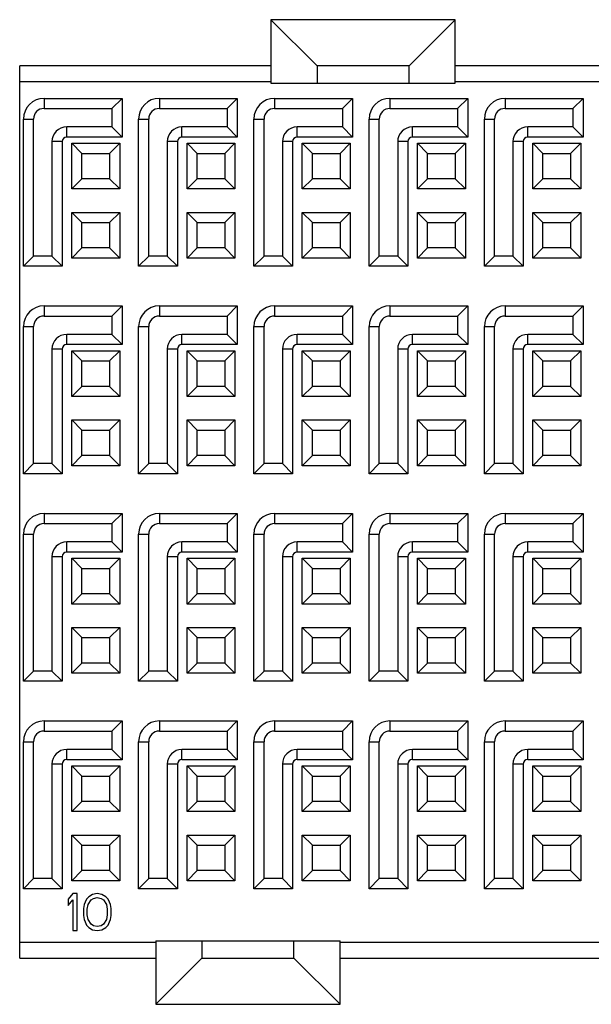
# Model space of a CAD drawing. Extents: x 0 to 420, y 0 to 297.
# Tile 2 of 10: x 103 to 115, y 87 to 108. Entities that reach past the tile are written whole.
import ezdxf

# ---------------------------------------------------------------- set-up
doc = ezdxf.new("R2010")
doc.units = 0
doc.header["$LTSCALE"] = 23.1
doc.layers.get('0').update_dxf_attribs({"linetype": 'CONTINUOUS'})

msp = doc.modelspace()

# ---------------------------------------------------------------- linework, layer by layer
at = {"color": 7, "linetype": 'CONTINUOUS'}
for p, q in [((108.5, 107.987), (108.5, 106.612)), ((108.5, 107.987), (109.5, 106.987)), ((112.5, 107.987), (108.5, 107.987)), ((112.5, 107.987), (111.5, 106.987)), ((112.5, 106.612), (112.5, 107.987)), ((103.05, 87.638), (103.05, 106.987)), ((108.5, 106.987), (103.05, 106.987)), ((109.5, 106.987), (109.5, 106.612)), ((111.5, 106.987), (109.5, 106.987)), ((111.5, 106.612), (111.5, 106.987)), ((118.5, 106.987), (112.5, 106.987)), ((108.5, 106.638), (103.05, 106.638)), ((108.5, 106.612), (112.5, 106.612)), ((118.5, 106.638), (112.5, 106.638)), ((103.58, 106.282), (103.58, 106.062)), ((103.58, 106.282), (105.27, 106.282)), ((105.05, 106.062), (105.27, 106.282)), ((105.27, 106.282), (105.27, 105.442)), ((106.08, 106.282), (106.08, 106.062)), ((106.08, 106.282), (107.77, 106.282)), ((107.55, 106.062), (107.77, 106.282)), ((107.77, 106.282), (107.77, 105.442)), ((108.58, 106.282), (108.58, 106.062)), ((108.58, 106.282), (110.27, 106.282)), ((110.05, 106.062), (110.27, 106.282)), ((110.27, 106.282), (110.27, 105.442)), ((111.08, 106.282), (111.08, 106.062)), ((111.08, 106.282), (112.77, 106.282)), ((112.55, 106.062), (112.77, 106.282)), ((112.77, 106.282), (112.77, 105.442)), ((113.58, 106.282), (113.58, 106.062)), ((113.58, 106.282), (115.27, 106.282)), ((115.05, 106.062), (115.27, 106.282)), ((115.27, 106.282), (115.27, 105.442)), ((103.58, 106.062), (105.05, 106.062)), ((105.05, 106.062), (105.05, 105.662)), ((106.08, 106.062), (107.55, 106.062)), ((107.55, 106.062), (107.55, 105.662)), ((108.58, 106.062), (110.05, 106.062)), ((110.05, 106.062), (110.05, 105.662)), ((111.08, 106.062), (112.55, 106.062)), ((112.55, 106.062), (112.55, 105.662)), ((113.58, 106.062), (115.05, 106.062)), ((115.05, 106.062), (115.05, 105.662)), ((103.13, 102.642), (103.13, 105.832)), ((103.13, 105.832), (103.35, 105.832)), ((103.35, 102.862), (103.35, 105.832)), ((105.63, 102.642), (105.63, 105.832)), ((105.63, 105.832), (105.85, 105.832)), ((105.85, 102.862), (105.85, 105.832)), ((108.13, 102.642), (108.13, 105.832)), ((108.13, 105.832), (108.35, 105.832)), ((108.35, 102.862), (108.35, 105.832)), ((110.63, 102.642), (110.63, 105.832)), ((110.63, 105.832), (110.85, 105.832)), ((110.85, 102.862), (110.85, 105.832)), ((113.13, 102.642), (113.13, 105.832)), ((113.13, 105.832), (113.35, 105.832)), ((113.35, 102.862), (113.35, 105.832)), ((104.07, 105.442), (104.07, 105.662)), ((105.05, 105.662), (104.07, 105.662)), ((105.05, 105.662), (105.27, 105.442)), ((106.57, 105.442), (106.57, 105.662)), ((107.55, 105.662), (106.57, 105.662)), ((107.55, 105.662), (107.77, 105.442)), ((109.07, 105.442), (109.07, 105.662)), ((110.05, 105.662), (109.07, 105.662)), ((110.05, 105.662), (110.27, 105.442)), ((111.57, 105.442), (111.57, 105.662)), ((112.55, 105.662), (111.57, 105.662)), ((112.55, 105.662), (112.77, 105.442)), ((114.07, 105.442), (114.07, 105.662)), ((115.05, 105.662), (114.07, 105.662)), ((115.05, 105.662), (115.27, 105.442)), ((103.75, 105.343), (103.75, 102.862)), ((103.97, 105.343), (103.75, 105.343)), ((103.97, 105.343), (103.97, 102.642)), ((105.27, 105.442), (104.07, 105.442)), ((104.18, 104.317), (104.18, 105.308)), ((104.4, 105.088), (104.18, 105.308)), ((104.18, 105.308), (105.22, 105.308)), ((105, 105.088), (105.22, 105.308)), ((105.22, 105.308), (105.22, 104.317)), ((106.25, 105.343), (106.25, 102.862)), ((106.47, 105.343), (106.25, 105.343)), ((106.47, 105.343), (106.47, 102.642)), ((107.77, 105.442), (106.57, 105.442)), ((106.68, 104.317), (106.68, 105.308)), ((106.9, 105.088), (106.68, 105.308)), ((106.68, 105.308), (107.72, 105.308)), ((107.5, 105.088), (107.72, 105.308)), ((107.72, 105.308), (107.72, 104.317)), ((108.75, 105.343), (108.75, 102.862)), ((108.97, 105.343), (108.75, 105.343)), ((108.97, 105.343), (108.97, 102.642)), ((110.27, 105.442), (109.07, 105.442)), ((109.18, 104.317), (109.18, 105.308)), ((109.4, 105.088), (109.18, 105.308)), ((109.18, 105.308), (110.22, 105.308)), ((110, 105.088), (110.22, 105.308)), ((110.22, 105.308), (110.22, 104.317)), ((111.25, 105.343), (111.25, 102.862)), ((111.47, 105.343), (111.25, 105.343)), ((111.47, 105.343), (111.47, 102.642)), ((112.77, 105.442), (111.57, 105.442)), ((111.68, 104.317), (111.68, 105.308)), ((111.9, 105.088), (111.68, 105.308)), ((111.68, 105.308), (112.72, 105.308)), ((112.5, 105.088), (112.72, 105.308)), ((112.72, 105.308), (112.72, 104.317)), ((113.75, 105.343), (113.75, 102.862)), ((113.97, 105.343), (113.75, 105.343)), ((113.97, 105.343), (113.97, 102.642)), ((115.27, 105.442), (114.07, 105.442)), ((114.18, 104.317), (114.18, 105.308)), ((114.4, 105.088), (114.18, 105.308)), ((114.18, 105.308), (115.22, 105.308)), ((115, 105.088), (115.22, 105.308)), ((115.22, 105.308), (115.22, 104.317)), ((104.4, 104.537), (104.4, 105.088)), ((104.4, 105.088), (105, 105.088)), ((105, 105.088), (105, 104.537)), ((106.9, 104.537), (106.9, 105.088)), ((106.9, 105.088), (107.5, 105.088)), ((107.5, 105.088), (107.5, 104.537)), ((109.4, 104.537), (109.4, 105.088)), ((109.4, 105.088), (110, 105.088)), ((110, 105.088), (110, 104.537)), ((111.9, 104.537), (111.9, 105.088)), ((111.9, 105.088), (112.5, 105.088)), ((112.5, 105.088), (112.5, 104.537)), ((114.4, 104.537), (114.4, 105.088)), ((114.4, 105.088), (115, 105.088)), ((115, 105.088), (115, 104.537)), ((104.4, 104.537), (104.18, 104.317)), ((105, 104.537), (104.4, 104.537)), ((105, 104.537), (105.22, 104.317)), ((106.9, 104.537), (106.68, 104.317)), ((107.5, 104.537), (106.9, 104.537)), ((107.5, 104.537), (107.72, 104.317)), ((109.4, 104.537), (109.18, 104.317)), ((110, 104.537), (109.4, 104.537)), ((110, 104.537), (110.22, 104.317)), ((111.9, 104.537), (111.68, 104.317)), ((112.5, 104.537), (111.9, 104.537)), ((112.5, 104.537), (112.72, 104.317)), ((114.4, 104.537), (114.18, 104.317)), ((115, 104.537), (114.4, 104.537)), ((115, 104.537), (115.22, 104.317)), ((105.22, 104.317), (104.18, 104.317)), ((107.72, 104.317), (106.68, 104.317)), ((110.22, 104.317), (109.18, 104.317)), ((112.72, 104.317), (111.68, 104.317)), ((115.22, 104.317), (114.18, 104.317)), ((104.18, 102.817), (104.18, 103.808)), ((104.4, 103.588), (104.18, 103.808)), ((104.18, 103.808), (105.22, 103.808)), ((105, 103.588), (105.22, 103.808)), ((105.22, 103.808), (105.22, 102.817)), ((106.68, 102.817), (106.68, 103.808)), ((106.9, 103.588), (106.68, 103.808)), ((106.68, 103.808), (107.72, 103.808)), ((107.5, 103.588), (107.72, 103.808)), ((107.72, 103.808), (107.72, 102.817)), ((109.18, 102.817), (109.18, 103.808)), ((109.4, 103.588), (109.18, 103.808)), ((109.18, 103.808), (110.22, 103.808)), ((110, 103.588), (110.22, 103.808)), ((110.22, 103.808), (110.22, 102.817)), ((111.68, 102.817), (111.68, 103.808)), ((111.9, 103.588), (111.68, 103.808)), ((111.68, 103.808), (112.72, 103.808)), ((112.5, 103.588), (112.72, 103.808)), ((112.72, 103.808), (112.72, 102.817)), ((114.18, 102.817), (114.18, 103.808)), ((114.4, 103.588), (114.18, 103.808)), ((114.18, 103.808), (115.22, 103.808)), ((115, 103.588), (115.22, 103.808)), ((115.22, 103.808), (115.22, 102.817)), ((104.4, 103.037), (104.4, 103.588)), ((104.4, 103.588), (105, 103.588)), ((105, 103.588), (105, 103.037)), ((106.9, 103.037), (106.9, 103.588)), ((106.9, 103.588), (107.5, 103.588)), ((107.5, 103.588), (107.5, 103.037)), ((109.4, 103.037), (109.4, 103.588)), ((109.4, 103.588), (110, 103.588)), ((110, 103.588), (110, 103.037)), ((111.9, 103.037), (111.9, 103.588)), ((111.9, 103.588), (112.5, 103.588)), ((112.5, 103.588), (112.5, 103.037)), ((114.4, 103.037), (114.4, 103.588)), ((114.4, 103.588), (115, 103.588)), ((115, 103.588), (115, 103.037)), ((104.4, 103.037), (104.18, 102.817)), ((105, 103.037), (104.4, 103.037)), ((105, 103.037), (105.22, 102.817)), ((106.9, 103.037), (106.68, 102.817)), ((107.5, 103.037), (106.9, 103.037)), ((107.5, 103.037), (107.72, 102.817)), ((109.4, 103.037), (109.18, 102.817)), ((110, 103.037), (109.4, 103.037)), ((110, 103.037), (110.22, 102.817)), ((111.9, 103.037), (111.68, 102.817)), ((112.5, 103.037), (111.9, 103.037)), ((112.5, 103.037), (112.72, 102.817)), ((114.4, 103.037), (114.18, 102.817)), ((115, 103.037), (114.4, 103.037)), ((115, 103.037), (115.22, 102.817)), ((103.35, 102.862), (103.13, 102.642)), ((103.75, 102.862), (103.35, 102.862)), ((103.75, 102.862), (103.97, 102.642)), ((105.22, 102.817), (104.18, 102.817)), ((105.85, 102.862), (105.63, 102.642)), ((106.25, 102.862), (105.85, 102.862)), ((106.25, 102.862), (106.47, 102.642)), ((107.72, 102.817), (106.68, 102.817)), ((108.35, 102.862), (108.13, 102.642)), ((108.75, 102.862), (108.35, 102.862)), ((108.75, 102.862), (108.97, 102.642)), ((110.22, 102.817), (109.18, 102.817)), ((110.85, 102.862), (110.63, 102.642)), ((111.25, 102.862), (110.85, 102.862)), ((111.25, 102.862), (111.47, 102.642)), ((112.72, 102.817), (111.68, 102.817)), ((113.35, 102.862), (113.13, 102.642)), ((113.75, 102.862), (113.35, 102.862)), ((113.75, 102.862), (113.97, 102.642)), ((115.22, 102.817), (114.18, 102.817)), ((103.97, 102.642), (103.13, 102.642)), ((106.47, 102.642), (105.63, 102.642)), ((108.97, 102.642), (108.13, 102.642)), ((111.47, 102.642), (110.63, 102.642)), ((113.97, 102.642), (113.13, 102.642)), ((103.58, 101.782), (103.58, 101.562)), ((103.58, 101.782), (105.27, 101.782)), ((105.05, 101.562), (105.27, 101.782)), ((105.27, 101.782), (105.27, 100.942)), ((106.08, 101.782), (106.08, 101.562)), ((106.08, 101.782), (107.77, 101.782)), ((107.55, 101.562), (107.77, 101.782)), ((107.77, 101.782), (107.77, 100.942)), ((108.58, 101.782), (108.58, 101.562)), ((108.58, 101.782), (110.27, 101.782)), ((110.05, 101.562), (110.27, 101.782)), ((110.27, 101.782), (110.27, 100.942)), ((111.08, 101.782), (111.08, 101.562)), ((111.08, 101.782), (112.77, 101.782)), ((112.55, 101.562), (112.77, 101.782)), ((112.77, 101.782), (112.77, 100.942)), ((113.58, 101.782), (113.58, 101.562)), ((113.58, 101.782), (115.27, 101.782)), ((115.05, 101.562), (115.27, 101.782)), ((115.27, 101.782), (115.27, 100.942)), ((103.58, 101.562), (105.05, 101.562)), ((105.05, 101.562), (105.05, 101.162)), ((106.08, 101.562), (107.55, 101.562)), ((107.55, 101.562), (107.55, 101.162)), ((108.58, 101.562), (110.05, 101.562)), ((110.05, 101.562), (110.05, 101.162)), ((111.08, 101.562), (112.55, 101.562)), ((112.55, 101.562), (112.55, 101.162)), ((113.58, 101.562), (115.05, 101.562)), ((115.05, 101.562), (115.05, 101.162)), ((103.13, 98.142), (103.13, 101.332)), ((103.13, 101.332), (103.35, 101.332)), ((103.35, 98.362), (103.35, 101.332)), ((105.63, 98.142), (105.63, 101.332)), ((105.63, 101.332), (105.85, 101.332)), ((105.85, 98.362), (105.85, 101.332)), ((108.13, 98.142), (108.13, 101.332)), ((108.13, 101.332), (108.35, 101.332)), ((108.35, 98.362), (108.35, 101.332)), ((110.63, 98.142), (110.63, 101.332)), ((110.63, 101.332), (110.85, 101.332)), ((110.85, 98.362), (110.85, 101.332)), ((113.13, 98.142), (113.13, 101.332)), ((113.13, 101.332), (113.35, 101.332)), ((113.35, 98.362), (113.35, 101.332)), ((104.07, 100.942), (104.07, 101.162)), ((105.05, 101.162), (104.07, 101.162)), ((105.05, 101.162), (105.27, 100.942)), ((106.57, 100.942), (106.57, 101.162)), ((107.55, 101.162), (106.57, 101.162)), ((107.55, 101.162), (107.77, 100.942)), ((109.07, 100.942), (109.07, 101.162)), ((110.05, 101.162), (109.07, 101.162)), ((110.05, 101.162), (110.27, 100.942)), ((111.57, 100.942), (111.57, 101.162)), ((112.55, 101.162), (111.57, 101.162)), ((112.55, 101.162), (112.77, 100.942)), ((114.07, 100.942), (114.07, 101.162)), ((115.05, 101.162), (114.07, 101.162)), ((115.05, 101.162), (115.27, 100.942)), ((103.75, 100.843), (103.75, 98.362)), ((103.97, 100.843), (103.75, 100.843)), ((103.97, 100.843), (103.97, 98.142)), ((105.27, 100.942), (104.07, 100.942)), ((104.18, 99.817), (104.18, 100.808)), ((104.4, 100.588), (104.18, 100.808)), ((104.18, 100.808), (105.22, 100.808)), ((105, 100.588), (105.22, 100.808)), ((105.22, 100.808), (105.22, 99.817)), ((106.25, 100.843), (106.25, 98.362)), ((106.47, 100.843), (106.25, 100.843)), ((106.47, 100.843), (106.47, 98.142)), ((107.77, 100.942), (106.57, 100.942)), ((106.68, 99.817), (106.68, 100.808)), ((106.9, 100.588), (106.68, 100.808)), ((106.68, 100.808), (107.72, 100.808)), ((107.5, 100.588), (107.72, 100.808)), ((107.72, 100.808), (107.72, 99.817)), ((108.75, 100.843), (108.75, 98.362)), ((108.97, 100.843), (108.75, 100.843)), ((108.97, 100.843), (108.97, 98.142)), ((110.27, 100.942), (109.07, 100.942)), ((109.18, 99.817), (109.18, 100.808)), ((109.4, 100.588), (109.18, 100.808)), ((109.18, 100.808), (110.22, 100.808)), ((110, 100.588), (110.22, 100.808)), ((110.22, 100.808), (110.22, 99.817)), ((111.25, 100.843), (111.25, 98.362)), ((111.47, 100.843), (111.25, 100.843)), ((111.47, 100.843), (111.47, 98.142)), ((112.77, 100.942), (111.57, 100.942)), ((111.68, 99.817), (111.68, 100.808)), ((111.9, 100.588), (111.68, 100.808)), ((111.68, 100.808), (112.72, 100.808)), ((112.5, 100.588), (112.72, 100.808)), ((112.72, 100.808), (112.72, 99.817)), ((113.75, 100.843), (113.75, 98.362)), ((113.97, 100.843), (113.75, 100.843)), ((113.97, 100.843), (113.97, 98.142)), ((115.27, 100.942), (114.07, 100.942)), ((114.18, 99.817), (114.18, 100.808)), ((114.4, 100.588), (114.18, 100.808)), ((114.18, 100.808), (115.22, 100.808)), ((115, 100.588), (115.22, 100.808)), ((115.22, 100.808), (115.22, 99.817)), ((104.4, 100.037), (104.4, 100.588)), ((104.4, 100.588), (105, 100.588)), ((105, 100.588), (105, 100.037)), ((106.9, 100.037), (106.9, 100.588)), ((106.9, 100.588), (107.5, 100.588)), ((107.5, 100.588), (107.5, 100.037)), ((109.4, 100.037), (109.4, 100.588)), ((109.4, 100.588), (110, 100.588)), ((110, 100.588), (110, 100.037)), ((111.9, 100.037), (111.9, 100.588)), ((111.9, 100.588), (112.5, 100.588)), ((112.5, 100.588), (112.5, 100.037)), ((114.4, 100.037), (114.4, 100.588)), ((114.4, 100.588), (115, 100.588)), ((115, 100.588), (115, 100.037)), ((104.4, 100.037), (104.18, 99.817)), ((105, 100.037), (104.4, 100.037)), ((105, 100.037), (105.22, 99.817)), ((106.9, 100.037), (106.68, 99.817)), ((107.5, 100.037), (106.9, 100.037)), ((107.5, 100.037), (107.72, 99.817)), ((109.4, 100.037), (109.18, 99.817)), ((110, 100.037), (109.4, 100.037)), ((110, 100.037), (110.22, 99.817)), ((111.9, 100.037), (111.68, 99.817)), ((112.5, 100.037), (111.9, 100.037)), ((112.5, 100.037), (112.72, 99.817)), ((114.4, 100.037), (114.18, 99.817)), ((115, 100.037), (114.4, 100.037)), ((115, 100.037), (115.22, 99.817)), ((105.22, 99.817), (104.18, 99.817)), ((107.72, 99.817), (106.68, 99.817)), ((110.22, 99.817), (109.18, 99.817)), ((112.72, 99.817), (111.68, 99.817)), ((115.22, 99.817), (114.18, 99.817)), ((104.18, 98.317), (104.18, 99.308)), ((104.4, 99.088), (104.18, 99.308)), ((104.18, 99.308), (105.22, 99.308)), ((105, 99.088), (105.22, 99.308)), ((105.22, 99.308), (105.22, 98.317)), ((106.68, 98.317), (106.68, 99.308)), ((106.9, 99.088), (106.68, 99.308)), ((106.68, 99.308), (107.72, 99.308)), ((107.5, 99.088), (107.72, 99.308)), ((107.72, 99.308), (107.72, 98.317)), ((109.18, 98.317), (109.18, 99.308)), ((109.4, 99.088), (109.18, 99.308)), ((109.18, 99.308), (110.22, 99.308)), ((110, 99.088), (110.22, 99.308)), ((110.22, 99.308), (110.22, 98.317)), ((111.68, 98.317), (111.68, 99.308)), ((111.9, 99.088), (111.68, 99.308)), ((111.68, 99.308), (112.72, 99.308)), ((112.5, 99.088), (112.72, 99.308)), ((112.72, 99.308), (112.72, 98.317)), ((114.18, 98.317), (114.18, 99.308)), ((114.4, 99.088), (114.18, 99.308)), ((114.18, 99.308), (115.22, 99.308)), ((115, 99.088), (115.22, 99.308)), ((115.22, 99.308), (115.22, 98.317)), ((104.4, 98.537), (104.4, 99.088)), ((104.4, 99.088), (105, 99.088)), ((105, 99.088), (105, 98.537)), ((106.9, 98.537), (106.9, 99.088)), ((106.9, 99.088), (107.5, 99.088)), ((107.5, 99.088), (107.5, 98.537)), ((109.4, 98.537), (109.4, 99.088)), ((109.4, 99.088), (110, 99.088)), ((110, 99.088), (110, 98.537)), ((111.9, 98.537), (111.9, 99.088)), ((111.9, 99.088), (112.5, 99.088)), ((112.5, 99.088), (112.5, 98.537)), ((114.4, 98.537), (114.4, 99.088)), ((114.4, 99.088), (115, 99.088)), ((115, 99.088), (115, 98.537)), ((104.4, 98.537), (104.18, 98.317)), ((105, 98.537), (104.4, 98.537)), ((105, 98.537), (105.22, 98.317)), ((106.9, 98.537), (106.68, 98.317)), ((107.5, 98.537), (106.9, 98.537)), ((107.5, 98.537), (107.72, 98.317)), ((109.4, 98.537), (109.18, 98.317)), ((110, 98.537), (109.4, 98.537)), ((110, 98.537), (110.22, 98.317)), ((111.9, 98.537), (111.68, 98.317)), ((112.5, 98.537), (111.9, 98.537)), ((112.5, 98.537), (112.72, 98.317)), ((114.4, 98.537), (114.18, 98.317)), ((115, 98.537), (114.4, 98.537)), ((115, 98.537), (115.22, 98.317)), ((103.35, 98.362), (103.13, 98.142)), ((103.75, 98.362), (103.35, 98.362)), ((103.75, 98.362), (103.97, 98.142)), ((105.22, 98.317), (104.18, 98.317)), ((105.85, 98.362), (105.63, 98.142)), ((106.25, 98.362), (105.85, 98.362)), ((106.25, 98.362), (106.47, 98.142)), ((107.72, 98.317), (106.68, 98.317)), ((108.35, 98.362), (108.13, 98.142)), ((108.75, 98.362), (108.35, 98.362)), ((108.75, 98.362), (108.97, 98.142)), ((110.22, 98.317), (109.18, 98.317)), ((110.85, 98.362), (110.63, 98.142)), ((111.25, 98.362), (110.85, 98.362)), ((111.25, 98.362), (111.47, 98.142)), ((112.72, 98.317), (111.68, 98.317)), ((113.35, 98.362), (113.13, 98.142)), ((113.75, 98.362), (113.35, 98.362)), ((113.75, 98.362), (113.97, 98.142)), ((115.22, 98.317), (114.18, 98.317)), ((103.97, 98.142), (103.13, 98.142)), ((106.47, 98.142), (105.63, 98.142)), ((108.97, 98.142), (108.13, 98.142)), ((111.47, 98.142), (110.63, 98.142)), ((113.97, 98.142), (113.13, 98.142)), ((103.58, 97.282), (103.58, 97.062)), ((103.58, 97.282), (105.27, 97.282)), ((105.05, 97.062), (105.27, 97.282)), ((105.27, 97.282), (105.27, 96.442)), ((106.08, 97.282), (106.08, 97.062)), ((106.08, 97.282), (107.77, 97.282)), ((107.55, 97.062), (107.77, 97.282)), ((107.77, 97.282), (107.77, 96.442)), ((108.58, 97.282), (108.58, 97.062)), ((108.58, 97.282), (110.27, 97.282)), ((110.05, 97.062), (110.27, 97.282)), ((110.27, 97.282), (110.27, 96.442)), ((111.08, 97.282), (111.08, 97.062)), ((111.08, 97.282), (112.77, 97.282)), ((112.55, 97.062), (112.77, 97.282)), ((112.77, 97.282), (112.77, 96.442)), ((113.58, 97.282), (113.58, 97.062)), ((113.58, 97.282), (115.27, 97.282)), ((115.05, 97.062), (115.27, 97.282)), ((115.27, 97.282), (115.27, 96.442)), ((103.58, 97.062), (105.05, 97.062)), ((105.05, 97.062), (105.05, 96.662)), ((106.08, 97.062), (107.55, 97.062)), ((107.55, 97.062), (107.55, 96.662)), ((108.58, 97.062), (110.05, 97.062)), ((110.05, 97.062), (110.05, 96.662)), ((111.08, 97.062), (112.55, 97.062)), ((112.55, 97.062), (112.55, 96.662)), ((113.58, 97.062), (115.05, 97.062)), ((115.05, 97.062), (115.05, 96.662)), ((103.13, 93.642), (103.13, 96.832)), ((103.13, 96.832), (103.35, 96.832)), ((103.35, 93.862), (103.35, 96.832)), ((105.63, 93.642), (105.63, 96.832)), ((105.63, 96.832), (105.85, 96.832)), ((105.85, 93.862), (105.85, 96.832)), ((108.13, 93.642), (108.13, 96.832)), ((108.13, 96.832), (108.35, 96.832)), ((108.35, 93.862), (108.35, 96.832)), ((110.63, 93.642), (110.63, 96.832)), ((110.63, 96.832), (110.85, 96.832)), ((110.85, 93.862), (110.85, 96.832)), ((113.13, 93.642), (113.13, 96.832)), ((113.13, 96.832), (113.35, 96.832)), ((113.35, 93.862), (113.35, 96.832)), ((104.07, 96.442), (104.07, 96.662)), ((105.05, 96.662), (104.07, 96.662)), ((105.05, 96.662), (105.27, 96.442)), ((106.57, 96.442), (106.57, 96.662)), ((107.55, 96.662), (106.57, 96.662)), ((107.55, 96.662), (107.77, 96.442)), ((109.07, 96.442), (109.07, 96.662)), ((110.05, 96.662), (109.07, 96.662)), ((110.05, 96.662), (110.27, 96.442)), ((111.57, 96.442), (111.57, 96.662)), ((112.55, 96.662), (111.57, 96.662)), ((112.55, 96.662), (112.77, 96.442)), ((114.07, 96.442), (114.07, 96.662)), ((115.05, 96.662), (114.07, 96.662)), ((115.05, 96.662), (115.27, 96.442)), ((103.75, 96.343), (103.75, 93.862)), ((103.97, 96.343), (103.75, 96.343)), ((103.97, 96.343), (103.97, 93.642)), ((105.27, 96.442), (104.07, 96.442)), ((104.18, 95.317), (104.18, 96.308)), ((104.4, 96.088), (104.18, 96.308)), ((104.18, 96.308), (105.22, 96.308)), ((105, 96.088), (105.22, 96.308)), ((105.22, 96.308), (105.22, 95.317)), ((106.25, 96.343), (106.25, 93.862)), ((106.47, 96.343), (106.25, 96.343)), ((106.47, 96.343), (106.47, 93.642)), ((107.77, 96.442), (106.57, 96.442)), ((106.68, 95.317), (106.68, 96.308)), ((106.9, 96.088), (106.68, 96.308)), ((106.68, 96.308), (107.72, 96.308)), ((107.5, 96.088), (107.72, 96.308)), ((107.72, 96.308), (107.72, 95.317)), ((108.75, 96.343), (108.75, 93.862)), ((108.97, 96.343), (108.75, 96.343)), ((108.97, 96.343), (108.97, 93.642)), ((110.27, 96.442), (109.07, 96.442)), ((109.18, 95.317), (109.18, 96.308)), ((109.4, 96.088), (109.18, 96.308)), ((109.18, 96.308), (110.22, 96.308)), ((110, 96.088), (110.22, 96.308)), ((110.22, 96.308), (110.22, 95.317)), ((111.25, 96.343), (111.25, 93.862)), ((111.47, 96.343), (111.25, 96.343)), ((111.47, 96.343), (111.47, 93.642)), ((112.77, 96.442), (111.57, 96.442)), ((111.68, 95.317), (111.68, 96.308)), ((111.9, 96.088), (111.68, 96.308)), ((111.68, 96.308), (112.72, 96.308)), ((112.5, 96.088), (112.72, 96.308)), ((112.72, 96.308), (112.72, 95.317)), ((113.75, 96.343), (113.75, 93.862)), ((113.97, 96.343), (113.75, 96.343)), ((113.97, 96.343), (113.97, 93.642)), ((115.27, 96.442), (114.07, 96.442)), ((114.18, 95.317), (114.18, 96.308)), ((114.18, 96.308), (115.22, 96.308)), ((114.4, 96.088), (114.18, 96.308)), ((115, 96.088), (115.22, 96.308)), ((115.22, 96.308), (115.22, 95.317)), ((104.4, 95.537), (104.4, 96.088)), ((104.4, 96.088), (105, 96.088)), ((105, 96.088), (105, 95.537)), ((106.9, 95.537), (106.9, 96.088)), ((106.9, 96.088), (107.5, 96.088)), ((107.5, 96.088), (107.5, 95.537)), ((109.4, 95.537), (109.4, 96.088)), ((109.4, 96.088), (110, 96.088)), ((110, 96.088), (110, 95.537)), ((111.9, 95.537), (111.9, 96.088)), ((111.9, 96.088), (112.5, 96.088)), ((112.5, 96.088), (112.5, 95.537)), ((114.4, 95.537), (114.4, 96.088)), ((114.4, 96.088), (115, 96.088)), ((115, 96.088), (115, 95.537)), ((104.4, 95.537), (104.18, 95.317)), ((105, 95.537), (104.4, 95.537)), ((105, 95.537), (105.22, 95.317)), ((106.9, 95.537), (106.68, 95.317)), ((107.5, 95.537), (106.9, 95.537)), ((107.5, 95.537), (107.72, 95.317)), ((109.4, 95.537), (109.18, 95.317)), ((110, 95.537), (109.4, 95.537)), ((110, 95.537), (110.22, 95.317)), ((111.9, 95.537), (111.68, 95.317)), ((112.5, 95.537), (111.9, 95.537)), ((112.5, 95.537), (112.72, 95.317)), ((114.4, 95.537), (114.18, 95.317)), ((115, 95.537), (114.4, 95.537)), ((115, 95.537), (115.22, 95.317)), ((105.22, 95.317), (104.18, 95.317)), ((107.72, 95.317), (106.68, 95.317)), ((110.22, 95.317), (109.18, 95.317)), ((112.72, 95.317), (111.68, 95.317)), ((115.22, 95.317), (114.18, 95.317)), ((104.18, 93.817), (104.18, 94.808)), ((104.4, 94.588), (104.18, 94.808)), ((104.18, 94.808), (105.22, 94.808)), ((105, 94.588), (105.22, 94.808)), ((105.22, 94.808), (105.22, 93.817)), ((106.68, 93.817), (106.68, 94.808)), ((106.9, 94.588), (106.68, 94.808)), ((106.68, 94.808), (107.72, 94.808)), ((107.5, 94.588), (107.72, 94.808)), ((107.72, 94.808), (107.72, 93.817)), ((109.18, 93.817), (109.18, 94.808)), ((109.4, 94.588), (109.18, 94.808)), ((109.18, 94.808), (110.22, 94.808)), ((110, 94.588), (110.22, 94.808)), ((110.22, 94.808), (110.22, 93.817)), ((111.9, 94.588), (111.68, 94.808)), ((111.68, 93.817), (111.68, 94.808)), ((111.68, 94.808), (112.72, 94.808)), ((112.5, 94.588), (112.72, 94.808)), ((112.72, 94.808), (112.72, 93.817)), ((114.18, 94.808), (115.22, 94.808)), ((114.4, 94.588), (114.18, 94.808)), ((114.18, 93.817), (114.18, 94.808)), ((115, 94.588), (115.22, 94.808)), ((115.22, 94.808), (115.22, 93.817)), ((104.4, 94.037), (104.4, 94.588)), ((104.4, 94.588), (105, 94.588)), ((105, 94.588), (105, 94.037)), ((106.9, 94.037), (106.9, 94.588)), ((106.9, 94.588), (107.5, 94.588)), ((107.5, 94.588), (107.5, 94.037)), ((109.4, 94.037), (109.4, 94.588)), ((109.4, 94.588), (110, 94.588)), ((110, 94.588), (110, 94.037)), ((111.9, 94.037), (111.9, 94.588)), ((111.9, 94.588), (112.5, 94.588)), ((112.5, 94.588), (112.5, 94.037)), ((114.4, 94.588), (115, 94.588)), ((114.4, 94.037), (114.4, 94.588)), ((115, 94.588), (115, 94.037)), ((104.4, 94.037), (104.18, 93.817)), ((105, 94.037), (104.4, 94.037)), ((105, 94.037), (105.22, 93.817)), ((106.9, 94.037), (106.68, 93.817)), ((107.5, 94.037), (106.9, 94.037)), ((107.5, 94.037), (107.72, 93.817)), ((109.4, 94.037), (109.18, 93.817)), ((110, 94.037), (109.4, 94.037)), ((110, 94.037), (110.22, 93.817)), ((111.9, 94.037), (111.68, 93.817)), ((112.5, 94.037), (111.9, 94.037)), ((112.5, 94.037), (112.72, 93.817)), ((114.4, 94.037), (114.18, 93.817)), ((115, 94.037), (114.4, 94.037)), ((115, 94.037), (115.22, 93.817)), ((103.35, 93.862), (103.13, 93.642)), ((103.75, 93.862), (103.35, 93.862)), ((103.75, 93.862), (103.97, 93.642)), ((105.22, 93.817), (104.18, 93.817)), ((105.85, 93.862), (105.63, 93.642)), ((106.25, 93.862), (105.85, 93.862)), ((106.25, 93.862), (106.47, 93.642)), ((107.72, 93.817), (106.68, 93.817)), ((108.35, 93.862), (108.13, 93.642)), ((108.75, 93.862), (108.35, 93.862)), ((108.75, 93.862), (108.97, 93.642)), ((110.22, 93.817), (109.18, 93.817)), ((110.85, 93.862), (110.63, 93.642)), ((111.25, 93.862), (110.85, 93.862)), ((111.25, 93.862), (111.47, 93.642)), ((112.72, 93.817), (111.68, 93.817)), ((113.35, 93.862), (113.13, 93.642)), ((113.75, 93.862), (113.35, 93.862)), ((113.75, 93.862), (113.97, 93.642)), ((115.22, 93.817), (114.18, 93.817)), ((103.97, 93.642), (103.13, 93.642)), ((106.47, 93.642), (105.63, 93.642)), ((108.97, 93.642), (108.13, 93.642)), ((111.47, 93.642), (110.63, 93.642)), ((113.97, 93.642), (113.13, 93.642)), ((103.58, 92.782), (103.58, 92.562)), ((103.58, 92.782), (105.27, 92.782)), ((105.05, 92.562), (105.27, 92.782)), ((105.27, 92.782), (105.27, 91.942)), ((106.08, 92.782), (106.08, 92.562)), ((106.08, 92.782), (107.77, 92.782)), ((107.55, 92.562), (107.77, 92.782)), ((107.77, 92.782), (107.77, 91.942)), ((108.58, 92.782), (108.58, 92.562)), ((108.58, 92.782), (110.27, 92.782)), ((110.05, 92.562), (110.27, 92.782)), ((110.27, 92.782), (110.27, 91.942)), ((111.08, 92.782), (111.08, 92.562)), ((111.08, 92.782), (112.77, 92.782)), ((112.55, 92.562), (112.77, 92.782)), ((112.77, 92.782), (112.77, 91.942)), ((113.58, 92.782), (115.27, 92.782)), ((113.58, 92.782), (113.58, 92.562)), ((115.05, 92.562), (115.27, 92.782)), ((115.27, 92.782), (115.27, 91.942)), ((103.58, 92.562), (105.05, 92.562)), ((105.05, 92.562), (105.05, 92.162)), ((106.08, 92.562), (107.55, 92.562)), ((107.55, 92.562), (107.55, 92.162)), ((108.58, 92.562), (110.05, 92.562)), ((110.05, 92.562), (110.05, 92.162)), ((111.08, 92.562), (112.55, 92.562)), ((112.55, 92.562), (112.55, 92.162)), ((113.58, 92.562), (115.05, 92.562)), ((115.05, 92.562), (115.05, 92.162)), ((103.13, 89.142), (103.13, 92.332)), ((103.13, 92.332), (103.35, 92.332)), ((103.35, 89.362), (103.35, 92.332)), ((105.63, 89.142), (105.63, 92.332)), ((105.63, 92.332), (105.85, 92.332)), ((105.85, 89.362), (105.85, 92.332)), ((108.13, 89.142), (108.13, 92.332)), ((108.13, 92.332), (108.35, 92.332)), ((108.35, 89.362), (108.35, 92.332)), ((110.63, 89.142), (110.63, 92.332)), ((110.63, 92.332), (110.85, 92.332)), ((110.85, 89.362), (110.85, 92.332)), ((113.13, 92.332), (113.35, 92.332)), ((113.13, 89.142), (113.13, 92.332)), ((113.35, 89.362), (113.35, 92.332)), ((104.07, 91.942), (104.07, 92.162)), ((105.05, 92.162), (104.07, 92.162)), ((105.05, 92.162), (105.27, 91.942)), ((106.57, 91.942), (106.57, 92.162)), ((107.55, 92.162), (106.57, 92.162)), ((107.55, 92.162), (107.77, 91.942)), ((109.07, 91.942), (109.07, 92.162)), ((110.05, 92.162), (109.07, 92.162)), ((110.05, 92.162), (110.27, 91.942)), ((112.55, 92.162), (111.57, 92.162)), ((111.57, 91.942), (111.57, 92.162)), ((112.55, 92.162), (112.77, 91.942)), ((115.05, 92.162), (114.07, 92.162)), ((114.07, 91.942), (114.07, 92.162)), ((115.05, 92.162), (115.27, 91.942)), ((103.75, 91.843), (103.75, 89.362)), ((103.97, 91.843), (103.75, 91.843)), ((103.97, 91.843), (103.97, 89.142)), ((105.27, 91.942), (104.07, 91.942)), ((104.4, 91.588), (104.18, 91.808)), ((104.18, 90.817), (104.18, 91.808)), ((104.18, 91.808), (105.22, 91.808)), ((105, 91.588), (105.22, 91.808)), ((105.22, 91.808), (105.22, 90.817)), ((106.25, 91.843), (106.25, 89.362)), ((106.47, 91.843), (106.25, 91.843)), ((106.47, 91.843), (106.47, 89.142)), ((107.77, 91.942), (106.57, 91.942)), ((106.9, 91.588), (106.68, 91.808)), ((106.68, 90.817), (106.68, 91.808)), ((106.68, 91.808), (107.72, 91.808)), ((107.5, 91.588), (107.72, 91.808)), ((107.72, 91.808), (107.72, 90.817)), ((108.75, 91.843), (108.75, 89.362)), ((108.97, 91.843), (108.75, 91.843)), ((108.97, 91.843), (108.97, 89.142)), ((110.27, 91.942), (109.07, 91.942)), ((109.4, 91.588), (109.18, 91.808)), ((109.18, 90.817), (109.18, 91.808)), ((109.18, 91.808), (110.22, 91.808)), ((110, 91.588), (110.22, 91.808)), ((110.22, 91.808), (110.22, 90.817)), ((111.47, 91.843), (111.25, 91.843)), ((111.25, 91.843), (111.25, 89.362)), ((111.47, 91.843), (111.47, 89.142)), ((112.77, 91.942), (111.57, 91.942)), ((111.9, 91.588), (111.68, 91.808)), ((111.68, 91.808), (112.72, 91.808)), ((111.68, 90.817), (111.68, 91.808)), ((112.5, 91.588), (112.72, 91.808)), ((112.72, 91.808), (112.72, 90.817)), ((113.97, 91.843), (113.75, 91.843)), ((113.75, 91.843), (113.75, 89.362)), ((113.97, 91.843), (113.97, 89.142)), ((115.27, 91.942), (114.07, 91.942)), ((114.18, 91.808), (115.22, 91.808)), ((114.4, 91.588), (114.18, 91.808)), ((114.18, 90.817), (114.18, 91.808)), ((115, 91.588), (115.22, 91.808)), ((115.22, 91.808), (115.22, 90.817)), ((104.4, 91.037), (104.4, 91.588)), ((104.4, 91.588), (105, 91.588)), ((105, 91.588), (105, 91.037)), ((106.9, 91.037), (106.9, 91.588)), ((106.9, 91.588), (107.5, 91.588)), ((107.5, 91.588), (107.5, 91.037)), ((109.4, 91.037), (109.4, 91.588)), ((109.4, 91.588), (110, 91.588)), ((110, 91.588), (110, 91.037)), ((111.9, 91.588), (112.5, 91.588)), ((111.9, 91.037), (111.9, 91.588)), ((112.5, 91.588), (112.5, 91.037)), ((114.4, 91.588), (115, 91.588)), ((114.4, 91.037), (114.4, 91.588)), ((115, 91.588), (115, 91.037)), ((104.4, 91.037), (104.18, 90.817)), ((105, 91.037), (104.4, 91.037)), ((105, 91.037), (105.22, 90.817)), ((106.9, 91.037), (106.68, 90.817)), ((107.5, 91.037), (106.9, 91.037)), ((107.5, 91.037), (107.72, 90.817)), ((109.4, 91.037), (109.18, 90.817)), ((110, 91.037), (109.4, 91.037)), ((110, 91.037), (110.22, 90.817)), ((111.9, 91.037), (111.68, 90.817)), ((112.5, 91.037), (111.9, 91.037)), ((112.5, 91.037), (112.72, 90.817)), ((114.4, 91.037), (114.18, 90.817)), ((115, 91.037), (114.4, 91.037)), ((115, 91.037), (115.22, 90.817)), ((105.22, 90.817), (104.18, 90.817)), ((107.72, 90.817), (106.68, 90.817)), ((110.22, 90.817), (109.18, 90.817)), ((112.72, 90.817), (111.68, 90.817)), ((115.22, 90.817), (114.18, 90.817)), ((104.4, 90.088), (104.18, 90.308)), ((104.18, 89.317), (104.18, 90.308)), ((104.18, 90.308), (105.22, 90.308)), ((105, 90.088), (105.22, 90.308)), ((105.22, 90.308), (105.22, 89.317)), ((106.9, 90.088), (106.68, 90.308)), ((106.68, 89.317), (106.68, 90.308)), ((106.68, 90.308), (107.72, 90.308)), ((107.5, 90.088), (107.72, 90.308)), ((107.72, 90.308), (107.72, 89.317)), ((109.4, 90.088), (109.18, 90.308)), ((109.18, 90.308), (110.22, 90.308)), ((109.18, 89.317), (109.18, 90.308)), ((110, 90.088), (110.22, 90.308)), ((110.22, 90.308), (110.22, 89.317)), ((111.9, 90.088), (111.68, 90.308)), ((111.68, 90.308), (112.72, 90.308)), ((111.68, 89.317), (111.68, 90.308)), ((112.5, 90.088), (112.72, 90.308)), ((112.72, 90.308), (112.72, 89.317)), ((114.18, 90.308), (115.22, 90.308)), ((114.4, 90.088), (114.18, 90.308)), ((114.18, 89.317), (114.18, 90.308)), ((115, 90.088), (115.22, 90.308)), ((115.22, 90.308), (115.22, 89.317)), ((104.4, 89.537), (104.4, 90.088)), ((104.4, 90.088), (105, 90.088)), ((105, 90.088), (105, 89.537)), ((106.9, 89.537), (106.9, 90.088)), ((106.9, 90.088), (107.5, 90.088)), ((107.5, 90.088), (107.5, 89.537)), ((109.4, 90.088), (110, 90.088)), ((109.4, 89.537), (109.4, 90.088)), ((110, 90.088), (110, 89.537)), ((111.9, 90.088), (112.5, 90.088)), ((111.9, 89.537), (111.9, 90.088)), ((112.5, 90.088), (112.5, 89.537)), ((114.4, 90.088), (115, 90.088)), ((114.4, 89.537), (114.4, 90.088)), ((115, 90.088), (115, 89.537)), ((104.4, 89.537), (104.18, 89.317)), ((105, 89.537), (104.4, 89.537)), ((105, 89.537), (105.22, 89.317)), ((106.9, 89.537), (106.68, 89.317)), ((107.5, 89.537), (106.9, 89.537)), ((107.5, 89.537), (107.72, 89.317)), ((109.4, 89.537), (109.18, 89.317)), ((110, 89.537), (109.4, 89.537)), ((110, 89.537), (110.22, 89.317)), ((111.9, 89.537), (111.68, 89.317)), ((112.5, 89.537), (111.9, 89.537)), ((112.5, 89.537), (112.72, 89.317)), ((114.4, 89.537), (114.18, 89.317)), ((115, 89.537), (114.4, 89.537)), ((115, 89.537), (115.22, 89.317)), ((103.35, 89.362), (103.13, 89.142)), ((103.75, 89.362), (103.35, 89.362)), ((103.75, 89.362), (103.97, 89.142)), ((105.22, 89.317), (104.18, 89.317)), ((105.85, 89.362), (105.63, 89.142)), ((106.25, 89.362), (105.85, 89.362)), ((106.25, 89.362), (106.47, 89.142)), ((107.72, 89.317), (106.68, 89.317)), ((108.35, 89.362), (108.13, 89.142)), ((108.75, 89.362), (108.35, 89.362)), ((108.75, 89.362), (108.97, 89.142)), ((110.22, 89.317), (109.18, 89.317)), ((110.85, 89.362), (110.63, 89.142)), ((111.25, 89.362), (110.85, 89.362)), ((111.25, 89.362), (111.47, 89.142)), ((112.72, 89.317), (111.68, 89.317)), ((113.35, 89.362), (113.13, 89.142)), ((113.75, 89.362), (113.35, 89.362)), ((113.75, 89.362), (113.97, 89.142)), ((115.22, 89.317), (114.18, 89.317)), ((103.97, 89.142), (103.13, 89.142)), ((104.2, 89.037), (104.1, 88.918)), ((104.3, 89.037), (104.2, 89.037)), ((104.3, 88.237), (104.3, 89.037)), ((104.733, 89.037), (104.633, 89.02)), ((104.833, 89.02), (104.733, 89.037)), ((106.47, 89.142), (105.63, 89.142)), ((108.97, 89.142), (108.13, 89.142)), ((111.47, 89.142), (110.63, 89.142)), ((113.97, 89.142), (113.13, 89.142)), ((104.1, 88.918), (104.1, 88.782)), ((104.1, 88.782), (104.2, 88.901)), ((104.2, 88.901), (104.2, 88.237)), ((104.467, 88.85), (104.45, 88.799)), ((104.5, 88.918), (104.467, 88.85)), ((104.55, 88.969), (104.5, 88.918)), ((104.533, 88.799), (104.6, 88.901)), ((104.633, 89.02), (104.55, 88.969)), ((104.6, 88.901), (104.65, 88.935)), ((104.65, 88.935), (104.733, 88.952)), ((104.733, 88.952), (104.817, 88.935)), ((104.817, 88.935), (104.867, 88.901)), ((104.917, 88.969), (104.833, 89.02)), ((104.867, 88.901), (104.933, 88.799)), ((104.967, 88.918), (104.917, 88.969)), ((105, 88.85), (104.967, 88.918)), ((105.017, 88.799), (105, 88.85)), ((104.45, 88.799), (104.433, 88.714)), ((104.433, 88.714), (104.433, 88.561)), ((104.517, 88.697), (104.533, 88.799)), ((104.517, 88.578), (104.517, 88.697)), ((104.933, 88.799), (104.95, 88.697)), ((104.95, 88.697), (104.95, 88.578)), ((105.033, 88.714), (105.017, 88.799)), ((105.033, 88.561), (105.033, 88.714)), ((104.433, 88.561), (104.45, 88.476)), ((104.45, 88.476), (104.467, 88.425)), ((104.467, 88.425), (104.5, 88.357)), ((104.533, 88.476), (104.517, 88.578)), ((104.6, 88.374), (104.533, 88.476)), ((104.933, 88.476), (104.867, 88.374)), ((104.95, 88.578), (104.933, 88.476)), ((104.967, 88.357), (105, 88.425)), ((105, 88.425), (105.017, 88.476)), ((105.017, 88.476), (105.033, 88.561)), ((104.2, 88.237), (104.3, 88.237)), ((104.5, 88.357), (104.55, 88.306)), ((104.55, 88.306), (104.633, 88.255)), ((104.65, 88.34), (104.6, 88.374)), ((104.633, 88.255), (104.733, 88.237)), ((104.733, 88.323), (104.65, 88.34)), ((104.817, 88.34), (104.733, 88.323)), ((104.733, 88.237), (104.833, 88.255)), ((104.867, 88.374), (104.817, 88.34)), ((104.833, 88.255), (104.917, 88.306)), ((104.917, 88.306), (104.967, 88.357)), ((103.05, 87.987), (106, 87.987)), ((106, 88.013), (106, 86.638)), ((106, 88.013), (110, 88.013)), ((107, 88.013), (107, 87.638)), ((109, 87.638), (109, 88.013)), ((110, 86.638), (110, 88.013)), ((110, 87.987), (121, 87.987)), ((103.05, 87.638), (106, 87.638)), ((106, 86.638), (107, 87.638)), ((107, 87.638), (109, 87.638)), ((110, 86.638), (109, 87.638)), ((110, 87.638), (121, 87.638)), ((106, 86.638), (110, 86.638))]:
    msp.add_line(p, q, dxfattribs=at)
for centre, radius in [((103.58, 105.832), 0.45), ((106.08, 105.832), 0.45), ((108.58, 105.832), 0.45), ((111.08, 105.832), 0.45), ((113.58, 105.832), 0.45), ((103.58, 105.832), 0.23), ((106.08, 105.832), 0.23), ((108.58, 105.832), 0.23), ((111.08, 105.832), 0.23), ((113.58, 105.832), 0.23), ((104.07, 105.343), 0.32), ((106.57, 105.343), 0.32), ((109.07, 105.343), 0.32), ((111.57, 105.343), 0.32), ((114.07, 105.343), 0.32), ((104.07, 105.343), 0.1), ((106.57, 105.343), 0.1), ((109.07, 105.343), 0.1), ((111.57, 105.343), 0.1), ((114.07, 105.343), 0.1), ((103.58, 101.332), 0.45), ((106.08, 101.332), 0.45), ((108.58, 101.332), 0.45), ((111.08, 101.332), 0.45), ((113.58, 101.332), 0.45), ((103.58, 101.332), 0.23), ((106.08, 101.332), 0.23), ((108.58, 101.332), 0.23), ((111.08, 101.332), 0.23), ((113.58, 101.332), 0.23), ((104.07, 100.843), 0.32), ((106.57, 100.843), 0.32), ((109.07, 100.843), 0.32), ((111.57, 100.843), 0.32), ((114.07, 100.843), 0.32), ((104.07, 100.843), 0.1), ((106.57, 100.843), 0.1), ((109.07, 100.843), 0.1), ((111.57, 100.843), 0.1), ((114.07, 100.843), 0.1), ((103.58, 96.832), 0.45), ((106.08, 96.832), 0.45), ((108.58, 96.832), 0.45), ((111.08, 96.832), 0.45), ((113.58, 96.832), 0.45), ((103.58, 96.832), 0.23), ((106.08, 96.832), 0.23), ((108.58, 96.832), 0.23), ((111.08, 96.832), 0.23), ((113.58, 96.832), 0.23), ((104.07, 96.343), 0.32), ((106.57, 96.343), 0.32), ((109.07, 96.343), 0.32), ((111.57, 96.343), 0.32), ((114.07, 96.343), 0.32), ((104.07, 96.343), 0.1), ((106.57, 96.343), 0.1), ((109.07, 96.343), 0.1), ((111.57, 96.343), 0.1), ((114.07, 96.343), 0.1), ((103.58, 92.332), 0.45), ((106.08, 92.332), 0.45), ((108.58, 92.332), 0.45), ((111.08, 92.332), 0.45), ((113.58, 92.332), 0.45), ((103.58, 92.332), 0.23), ((106.08, 92.332), 0.23), ((108.58, 92.332), 0.23), ((111.08, 92.332), 0.23), ((113.58, 92.332), 0.23), ((104.07, 91.843), 0.32), ((106.57, 91.843), 0.32), ((109.07, 91.843), 0.32), ((111.57, 91.843), 0.32), ((114.07, 91.843), 0.32), ((104.07, 91.843), 0.1), ((106.57, 91.843), 0.1), ((109.07, 91.843), 0.1), ((111.57, 91.843), 0.1), ((114.07, 91.843), 0.1)]:
    msp.add_arc(centre, radius, 90, 180, dxfattribs=at)

doc.saveas('drawing.dxf')
